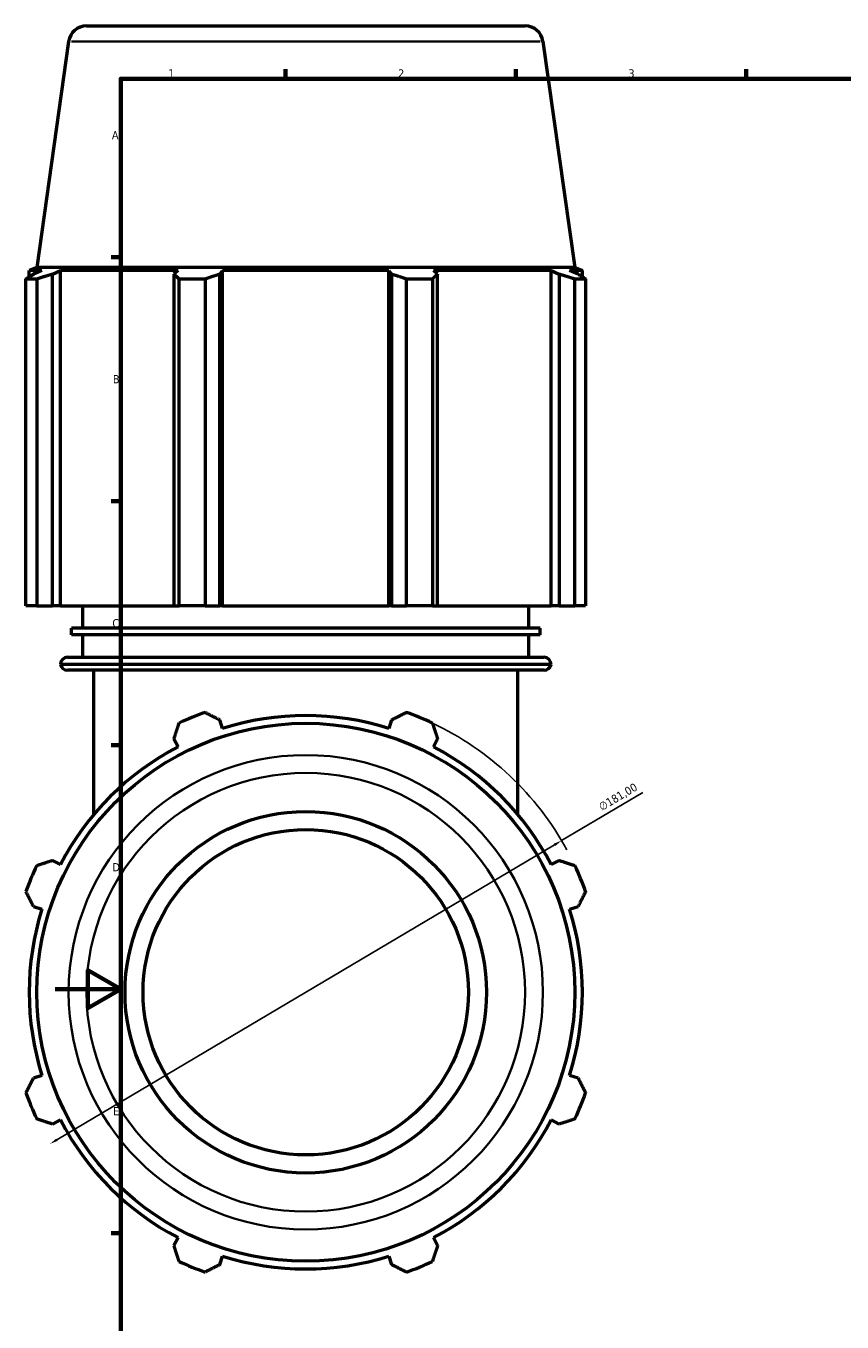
# Model space of a CAD drawing. Header units: millimetres. Extents: x -9 to 1578, y -217 to 1430.
# Tile 2 of 12: x -9 to 239, y 196 to 590. Entities that reach past the tile are written whole.
import ezdxf

# ---------------------------------------------------------------- set-up
doc = ezdxf.new("R2010")
doc.units = ezdxf.units.MM
for name, color, linetype, lineweight in [('Border (ISO)', 7, 'Continuous', 70), ('Dimension (ISO)', 7, 'Continuous', 25), ('Visible (ISO)', 7, 'Continuous', 50), ('Visible Narrow (ISO)', 7, 'Continuous', 35)]:
    doc.layers.add(name, color=color, linetype=linetype, lineweight=lineweight)
doc.styles.add('Note Text (ISO)', font='tahoma.ttf')
doc.dimstyles.new('Default (ISO)', dxfattribs={"dimtxt": 2.5, "dimasz": 2.5, "dimexe": 3.175, "dimexo": 0, "dimgap": 0.762, "dimtad": 1, "dimrnd": 1e-08, "dimzin": 0, "dimtxsty": 'Note Text (ISO)', "dimcen": 0.09, "dimdle": 10, "dimclrd": 256, "dimclre": 256, "dimclrt": 232, "dimazin": 0, "dimtfac": 1.40208, "dimtmove": 0, "dimatfit": 3, "dimfxl": 1, "dimtolj": 1, "dimtzin": 0, "dimlwd": -1, "dimlwe": -1, "dimarcsym": 0})

# ---------------------------------------------------------------- blocks, each defined once
blk = doc.blocks.new('Borders Default Border')
at = {"layer": 'Border (ISO)'}
for p, q in [((70.08, 574), (70.08, 576.9)), ((140.17, 574), (140.17, 576.9)), ((210.25, 574), (210.25, 576.9)), ((20, 519.75), (17.1, 519.75)), ((20, 445.5), (17.1, 445.5)), ((20, 371.25), (17.1, 371.25)), ((20, 222.75), (17.1, 222.75))]:
    blk.add_line(p, q, dxfattribs=at)
at = {"layer": 'Border (ISO)', "flags": 128}
for points in [[(20, 20), (20, 574), (821, 574), (821, 20), (20, 20)], [(0, 297), (20, 297), (10, 302.77), (10, 291.23), (20, 297)]]:
    blk.add_lwpolyline(points, dxfattribs=at)
at = {"layer": 'Border (ISO)', "color": 232, "true_color": 0xca0064, "char_height": 2.5, "attachment_point": 7, "style": 'Note Text (ISO)'}
for s, insert in [('1', (34.48, 574.4)), ('2', (104.37, 574.4)), ('3', (174.43, 574.35)), ('A', (17.29, 555.62)), ('B', (17.59, 481.37)), ('C', (17.43, 407.08)), ('D', (17.43, 332.88)), ('E', (17.64, 258.63))]:
    blk.add_mtext(s, dxfattribs=dict(at, insert=insert))
blk = doc.blocks.new('*D16')
at = {"layer": 'Defpoints', "color": 0, "transparency": 16777216}
for p in [(154.13, 342.24), (-1.57, 249.95)]:
    blk.add_point(p, dxfattribs=at)
at = {"layer": 'Dimension (ISO)', "transparency": 16777216}
for p, q in [((154.13, 342.24), (178.84, 356.88)), ((0.58, 251.23), (151.98, 340.96))]:
    blk.add_line(p, q, dxfattribs=at)
blk.add_arc((76.28, 296.09), 90.5, 28.6439, 64.792, dxfattribs=at)
for points in [[(151.77, 341.32), (152.2, 340.6), (154.13, 342.24)], [(0.37, 251.59), (0.79, 250.87), (-1.57, 249.95)]]:
    blk.add_solid(points, dxfattribs=at)
at = {"layer": 'Dimension (ISO)', "color": 232, "true_color": 0xca0064, "transparency": 16777216, "insert": (165.09, 353.35), "char_height": 2.5, "attachment_point": 1, "rotation": 30.654, "style": 'Note Text (ISO)'}
blk.add_mtext('\\A1;∅181,00', dxfattribs=at)

msp = doc.modelspace()

# ---------------------------------------------------------------- linework, layer by layer
at = {"layer": 'Visible (ISO)'}
for p, q in [((9.562, 590.095), (143, 590.095)), ((4.115, 585.36), (-5.549, 516.595)), ((148.446, 585.36), (158.11, 516.595)), ((-5.601, 513.092), (-8.873, 513.092)), ((-8.873, 413.695), (-8.873, 513.092)), ((-5.549, 516.595), (-7.884, 515.651)), ((-3.989, 515.651), (-7.884, 515.651)), ((-7.884, 513.729), (-7.884, 515.651)), ((-3.989, 515.651), (-6.578, 514.554)), ((-5.601, 513.092), (-5.601, 413.695)), ((158.11, 516.595), (-5.549, 516.595)), ((-0.783, 514.554), (1.625, 515.651)), ((-0.783, 413.695), (-0.783, 514.554)), ((1.625, 413.695), (1.625, 515.651)), ((37.418, 515.651), (1.625, 515.651)), ((37.418, 515.651), (36.164, 514.554)), ((36.164, 514.554), (36.164, 413.695)), ((45.637, 513.092), (37.736, 513.092)), ((37.736, 413.695), (37.736, 513.092)), ((45.637, 513.092), (45.637, 413.695)), ((50.155, 514.554), (50.972, 515.651)), ((50.155, 413.695), (50.155, 514.554)), ((50.972, 413.695), (50.972, 515.651)), ((101.59, 515.651), (50.972, 515.651)), ((101.59, 413.695), (101.59, 515.651)), ((101.59, 515.651), (102.406, 514.554)), ((102.406, 514.554), (102.406, 413.695)), ((114.825, 513.092), (106.925, 513.092)), ((106.925, 413.695), (106.925, 513.092)), ((114.825, 513.092), (114.825, 413.695)), ((116.397, 514.554), (115.144, 515.651)), ((150.936, 515.651), (115.144, 515.651)), ((116.397, 413.695), (116.397, 514.554)), ((150.936, 413.695), (150.936, 515.651)), ((150.936, 515.651), (153.344, 514.554)), ((153.344, 514.554), (153.344, 413.695)), ((159.14, 514.554), (156.55, 515.651)), ((160.446, 515.651), (156.55, 515.651)), ((158.11, 516.595), (160.446, 515.651)), ((161.435, 513.092), (158.162, 513.092)), ((158.162, 413.695), (158.162, 513.092)), ((160.446, 513.729), (160.446, 515.651)), ((161.435, 513.092), (161.435, 413.695)), ((-5.601, 413.695), (-8.873, 413.695)), ((-5.601, 413.695), (-0.783, 413.695)), ((1.625, 413.695), (-0.783, 413.695)), ((1.625, 413.695), (36.164, 413.695)), ((8.406, 406.835), (8.406, 413.695)), ((36.164, 413.695), (37.736, 413.695)), ((45.637, 413.695), (37.736, 413.695)), ((45.637, 413.695), (50.155, 413.695)), ((50.972, 413.695), (50.155, 413.695)), ((50.972, 413.695), (101.59, 413.695)), ((102.406, 413.695), (101.59, 413.695)), ((102.406, 413.695), (106.925, 413.695)), ((114.825, 413.695), (106.925, 413.695)), ((114.825, 413.695), (116.397, 413.695)), ((116.397, 413.695), (150.936, 413.695)), ((144.156, 406.835), (144.156, 413.695)), ((153.344, 413.695), (150.936, 413.695)), ((153.344, 413.695), (158.162, 413.695)), ((161.435, 413.695), (158.162, 413.695)), ((147.549, 406.835), (5.012, 406.835)), ((5.012, 404.875), (5.012, 406.835)), ((147.549, 404.875), (147.549, 406.835)), ((147.549, 404.875), (5.012, 404.875)), ((8.406, 398.015), (8.406, 404.875)), ((144.156, 398.015), (144.156, 404.875)), ((150.943, 395.815), (1.618, 395.815)), ((3.818, 398.015), (148.743, 398.015)), ((148.796, 394.095), (3.765, 394.095)), ((11.799, 350.186), (11.799, 394.095)), ((140.762, 350.186), (140.762, 394.095)), ((50.972, 376.364), (50.155, 378.954)), ((102.406, 378.954), (101.59, 376.364)), ((36.164, 373.158), (37.418, 370.75)), ((115.144, 370.75), (116.397, 373.158)), ((1.625, 334.958), (-0.783, 336.211)), ((153.344, 336.211), (150.936, 334.958)), ((-6.578, 322.22), (-3.989, 321.404)), ((156.55, 321.404), (159.14, 322.22)), ((-3.989, 270.786), (-6.578, 269.969)), ((159.14, 269.969), (156.55, 270.786)), ((-0.783, 255.978), (1.625, 257.232)), ((150.936, 257.232), (153.344, 255.978)), ((37.418, 221.439), (36.164, 219.031)), ((116.397, 219.031), (115.144, 221.439)), ((50.155, 213.236), (50.972, 215.825)), ((101.59, 215.825), (102.406, 213.236))]:
    msp.add_line(p, q, dxfattribs=at)
for radius in [81.83, 55, 49.5]:
    msp.add_circle((76.281, 296.095), radius, dxfattribs=at)
for centre, radius, start, end in [((9.562, 584.595), 5.5, 90, 172), ((143, 584.595), 5.5, 8, 90), ((3.818, 395.815), 2.2, 90, 180), ((3.765, 396.295), 2.2, 192.60226, 270), ((148.743, 395.815), 2.2, 0, 90), ((148.796, 396.295), 2.2, 270, 347.39774), ((76.281, 296.095), 90.5, 109.79198, 115.20802), ((76.281, 296.095), 84.165, 72.5, 107.5), ((76.281, 296.095), 90.5, 64.79198, 70.20802), ((76.281, 296.095), 84.165, 117.5, 152.5), ((76.281, 296.095), 84.165, 27.5, 62.5), ((76.281, 296.095), 90.5, 154.79198, 160.20802), ((76.281, 296.095), 90.5, 19.79198, 25.20802), ((76.281, 296.095), 84.165, 162.5, 197.5), ((76.281, 296.095), 84.165, 342.5, 17.5), ((76.281, 296.095), 90.5, 199.79198, 205.20802), ((76.281, 296.095), 90.5, 334.79198, 340.20802), ((76.281, 296.095), 84.165, 207.5, 242.5), ((76.281, 296.095), 84.165, 297.5, 332.5), ((76.281, 296.095), 90.5, 244.79198, 250.20802), ((76.281, 296.095), 84.165, 252.5, 287.5), ((76.281, 296.095), 90.5, 289.79198, 295.20802)]:
    msp.add_arc(centre, radius, start, end, dxfattribs=at)
for points, weights in [([(-8.873, 513.092), (-7.702, 513.852), (-6.578, 514.554)], [1, 1.00104123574, 1.00126552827]), ([(-0.783, 514.554), (-3.143, 513.852), (-5.601, 513.092)], [1.00126552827, 1.00104123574, 1]), ([(37.736, 513.092), (36.934, 513.852), (36.164, 514.554)], [1, 1.00104123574, 1.00126552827]), ([(50.155, 514.554), (47.942, 513.852), (45.637, 513.092)], [1.00126552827, 1.00104123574, 1]), ([(106.925, 513.092), (104.619, 513.852), (102.406, 514.554)], [1, 1.00104123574, 1.00126552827]), ([(116.397, 514.554), (115.627, 513.852), (114.825, 513.092)], [1.00126552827, 1.00104123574, 1]), ([(158.162, 513.092), (155.704, 513.852), (153.344, 514.554)], [1, 1.00104123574, 1.00126552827]), ([(159.14, 514.554), (160.264, 513.852), (161.435, 513.092)], [1.00126552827, 1.00104123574, 1]), ([(45.637, 381.249), (47.942, 380.078), (50.155, 378.954)], [1, 1.00104123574, 1.00126552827]), ([(102.406, 378.954), (104.619, 380.078), (106.925, 381.249)], [1.00126552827, 1.00104123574, 1]), ([(36.164, 373.158), (36.934, 375.518), (37.736, 377.976)], [1.00126552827, 1.00104123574, 1]), ([(114.825, 377.976), (115.627, 375.518), (116.397, 373.158)], [1, 1.00104123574, 1.00126552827]), ([(-5.601, 334.639), (-3.143, 335.441), (-0.783, 336.211)], [1, 1.00104123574, 1.00126552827]), ([(153.344, 336.211), (155.704, 335.441), (158.162, 334.639)], [1.00126552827, 1.00104123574, 1]), ([(-6.578, 322.22), (-7.702, 324.433), (-8.873, 326.739)], [1.00126552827, 1.00104123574, 1]), ([(161.435, 326.739), (160.264, 324.433), (159.14, 322.22)], [1, 1.00104123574, 1.00126552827]), ([(-8.873, 265.451), (-7.702, 267.756), (-6.578, 269.969)], [1, 1.00104123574, 1.00126552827]), ([(159.14, 269.969), (160.264, 267.756), (161.435, 265.451)], [1.00126552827, 1.00104123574, 1]), ([(-0.783, 255.978), (-3.143, 256.748), (-5.601, 257.55)], [1.00126552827, 1.00104123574, 1]), ([(158.162, 257.55), (155.704, 256.748), (153.344, 255.978)], [1, 1.00104123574, 1.00126552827]), ([(37.736, 214.213), (36.934, 216.671), (36.164, 219.031)], [1, 1.00104123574, 1.00126552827]), ([(116.397, 219.031), (115.627, 216.671), (114.825, 214.213)], [1.00126552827, 1.00104123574, 1]), ([(50.155, 213.236), (47.942, 212.112), (45.637, 210.941)], [1.00126552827, 1.00104123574, 1]), ([(106.925, 210.941), (104.619, 212.112), (102.406, 213.236)], [1, 1.00104123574, 1.00126552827])]:
    msp.add_rational_spline(points, weights, degree=2, dxfattribs=at)
at = {"layer": 'Visible Narrow (ISO)'}
msp.add_line((147.558, 585.36), (5.004, 585.36), dxfattribs=at)
for radius in [72.165, 66.719]:
    msp.add_circle((76.281, 296.095), radius, dxfattribs=at)

# ---------------------------------------------------------------- block references
msp.add_blockref('Borders Default Border', (0, 0))

# ---------------------------------------------------------------- dimensions: what is measured, and where the dimension line sits
at = {"layer": 'Dimension (ISO)'}
dim = msp.add_diameter_dim_2p(p1=(-1.573, 249.953), p2=(154.134, 342.236), dimstyle='Default (ISO)', override={"dimdec": 2, "dimlfac": 1, "dimtp": 0, "dimtm": 0, "dimtdec": 2, "dimatfit": 2}, dxfattribs=at)
dim.commit()
dim.dimension.update_dxf_attribs({"geometry": '*D16', "text_midpoint": (172.651, 353.21), "dimtype": 163})

doc.saveas('drawing.dxf')
